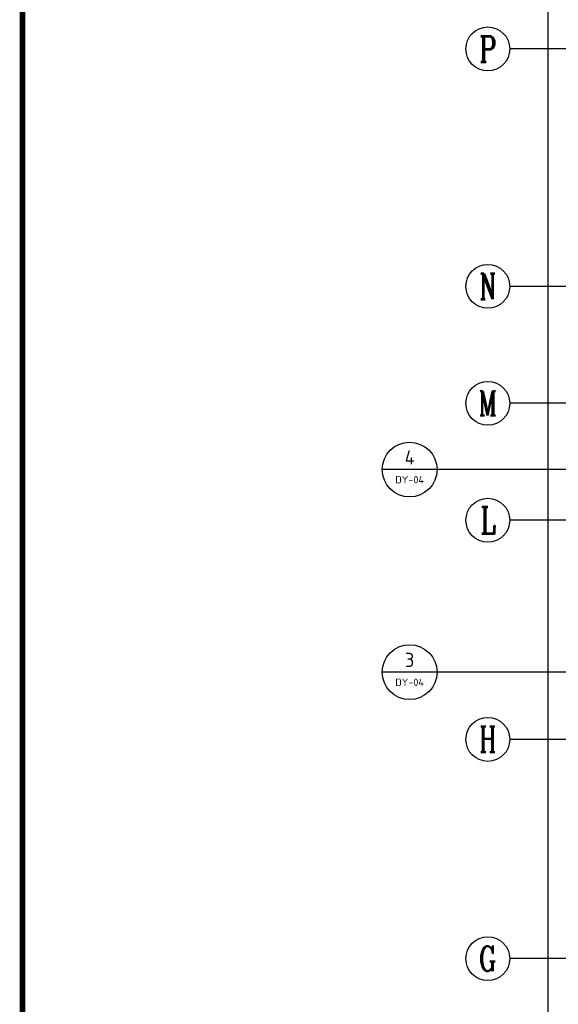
# Model space of a CAD drawing. Extents: x 1779708 to 7299578, y -1121471 to 88434.
# Tile 98 of 256: x 4301660 to 4316395, y -1035993 to -1009043. Entities that reach past the tile are written whole.
import ezdxf
from ezdxf.enums import TextEntityAlignment as Align

# ---------------------------------------------------------------- set-up
doc = ezdxf.new("R2010")
doc.units = 0
doc.header["$LTSCALE"] = 1000
doc.header["$MEASUREMENT"] = 0
doc.layers.get('0').update_dxf_attribs({"linetype": 'CONTINUOUS'})
doc.layers.get('Defpoints').update_dxf_attribs({"linetype": 'CONTINUOUS'})
for name, color, linetype in [('AXIS', 3, 'CONTINUOUS'), ('AXIS_TEXT', 7, 'CONTINUOUS'), ('DIM_IDEN', 3, 'CONTINUOUS'), ('PUB_TEXT', 7, 'CONTINUOUS'), ('PUB_TITLE', 4, 'CONTINUOUS'), ('修改', 6, 'CONTINUOUS'), ('室外构件', 4, 'CONTINUOUS')]:
    doc.layers.add(name, color=color, linetype=linetype)
doc.styles.add('_TCH_AXIS', font='COMPLEX', dxfattribs={"bigfont": 'GBCBIG'})
doc.styles.add('_TCH_DIM_T3', font='SIMPLEX.shx', dxfattribs={"width": 0.494118, "bigfont": 'GBCBIG.shx'})
doc.styles.add('COMPLEX', font='COMPLEX')
doc.styles.get("Standard").update_dxf_attribs({"font": 'GBENOR', "bigfont": 'GBCBIG'})
doc.dimstyles.new('_TCH_ARCH&&150', dxfattribs={"dimtxt": 446.25, "dimasz": 150, "dimexe": 375, "dimexo": 450, "dimgap": 189.375, "dimtad": 1, "dimdec": 0, "dimzin": 0, "dimdsep": 46, "dimtxsty": '_TCH_DIM_T3', "dimblk": 'ARCHTICK', "dimcen": 0.09, "dimdle": 225, "dimclrt": 7, "dimazin": 2, "dimtfac": 1, "dimtdec": 0, "dimtix": 1, "dimtmove": 2, "dimatfit": 3, "dimfxl": 250, "dimtolj": 1, "dimtzin": 0, "dimarcsym": 0})

# ---------------------------------------------------------------- blocks, each defined once
blk = doc.blocks.new('_AXISO')
blk.add_circle((0, 0), 0.5)
at = {"layer": 'AXIS_TEXT', "style": 'COMPLEX', "width": 1.041667}
blk.add_attdef('A', text='', height=0.56, dxfattribs=at).set_placement((-0.25, -0.28), (0.25, -0.28), align=Align.FIT)
blk = doc.blocks.new('_ArchTick')
at = {"color": 0, "linetype": 'ByBlock', "const_width": 0.4}
blk.add_lwpolyline([(-0.5, -0.5), (0.5, 0.5)], dxfattribs=at)
blk = doc.blocks.new('*D6838')
at = {"layer": 'AXIS', "color": 0, "lineweight": -2, "transparency": 16777216}
for p, q in [((2250, 8975), (2250, 147425)), ((6750, 147200), (1875, 147200)), ((6750, 9200), (1875, 9200))]:
    blk.add_line(p, q, dxfattribs=at)
at = {"layer": 'Defpoints', "color": 0, "transparency": 16777216}
for p in [(2250, 147200), (7200, 147200), (7200, 9200)]:
    blk.add_point(p, dxfattribs=at)
at = {"layer": 'AXIS', "color": 0, "lineweight": -2, "transparency": 16777216, "xscale": 150, "yscale": 150, "zscale": 150}
for p, rotation in [((2250, 147200), 90), ((2250, 9200), 270)]:
    blk.add_blockref('_ArchTick', p, dxfattribs=dict(at, rotation=rotation))
at = {"layer": 'AXIS', "color": 7, "transparency": 16777216, "insert": (1838, 78200), "char_height": 446.2, "attachment_point": 5, "rotation": 90, "style": '_TCH_DIM_T3'}
blk.add_mtext('\\A1;138000', dxfattribs=at)
blk = doc.blocks.new('A$C36B43F05')
at = {"layer": 'PUB_TITLE', "const_width": 150}
blk.add_lwpolyline([(1500, 1500), (124650, 1500), (124650, 174600), (1500, 174600)], close=True, dxfattribs=at)
blk = doc.blocks.new('A$C159220C3')
at = {"layer": 'AXIS'}
for p, q in [((7200, 60200), (1200, 60200)), ((7200, 53700), (1200, 53700)), ((7200, 50500), (1200, 50500)), ((7200, 47300), (1200, 47300)), ((7200, 41300), (1200, 41300)), ((7200, 35300), (1200, 35300))]:
    blk.add_line(p, q, dxfattribs=at)
ref = blk.add_blockref('_AXISO', (600, 60200), dxfattribs=dict(at, xscale=1200, yscale=1200, zscale=1200))
ref.add_attrib('A', 'P', dxfattribs={"layer": 'AXIS_TEXT', "height": 698.9, "style": '_TCH_AXIS', "width": 0.823529}).set_placement((367, 59850.5), (833, 59850.5), align=Align.FIT)
ref = blk.add_blockref('_AXISO', (600, 53700), dxfattribs=dict(at, xscale=1200, yscale=1200, zscale=1200))
ref.add_attrib('A', 'N', dxfattribs={"layer": 'AXIS_TEXT', "height": 698.9, "style": '_TCH_AXIS', "width": 0.736842}).set_placement((367, 53350.5), (833, 53350.5), align=Align.FIT)
ref = blk.add_blockref('_AXISO', (600, 50500), dxfattribs=dict(at, xscale=1200, yscale=1200, zscale=1200))
ref.add_attrib('A', 'M', dxfattribs={"layer": 'AXIS_TEXT', "height": 668.2, "style": '_TCH_AXIS', "width": 0.761905}).set_placement((345.5, 50165.9), (854.5, 50165.9), align=Align.FIT)
ref = blk.add_blockref('_AXISO', (600, 47300), dxfattribs=dict(at, xscale=1200, yscale=1200, zscale=1200))
ref.add_attrib('A', 'L', dxfattribs={"layer": 'AXIS_TEXT', "height": 729.3, "style": '_TCH_AXIS', "width": 0.8}).set_placement((391.6, 46935.3), (808.4, 46935.3), align=Align.FIT)
ref = blk.add_blockref('_AXISO', (600, 41300), dxfattribs=dict(at, xscale=1200, yscale=1200, zscale=1200))
ref.add_attrib('A', 'H', dxfattribs={"layer": 'AXIS_TEXT', "height": 698.9, "style": '_TCH_AXIS', "width": 0.7}).set_placement((367, 40950.5), (833, 40950.5), align=Align.FIT)
ref = blk.add_blockref('_AXISO', (600, 35300), dxfattribs=dict(at, xscale=1200, yscale=1200, zscale=1200))
ref.add_attrib('A', 'G', dxfattribs={"layer": 'AXIS_TEXT', "height": 683.5, "style": '_TCH_AXIS', "width": 0.833333}).set_placement((355.9, 34958.2), (844.1, 34958.2), align=Align.FIT)
dim = blk.add_aligned_dim(p1=(7200, 9200), p2=(7200, 147200), distance=4950, dimstyle='_TCH_ARCH&&150', dxfattribs=at)
dim.commit()
dim.dimension.update_dxf_attribs({"geometry": '*D6838', "text_midpoint": (1837.5, 78200)})

msp = doc.modelspace()

# ---------------------------------------------------------------- linework, layer by layer
at = {"layer": 'DIM_IDEN'}
for p, q in [((4313078.4, -1021357.3), (4311578.4, -1021357.3)), ((4314616.7, -1021357.3), (4313078.4, -1021357.3)), ((4323982.7, -1021357.3), (4314616.7, -1021357.3)), ((4313078.4, -1026902.1), (4311578.4, -1026902.1)), ((4314616.7, -1026902.1), (4313078.4, -1026902.1)), ((4323982.7, -1026902.1), (4314616.7, -1026902.1))]:
    msp.add_line(p, q, dxfattribs=at)
for centre in [(4312328.4, -1021357.3), (4312328.4, -1026902.1)]:
    msp.add_circle(centre, 750, dxfattribs=at)

# ---------------------------------------------------------------- block references
at = {"layer": '修改'}
msp.add_blockref('A$C36B43F05', (4300234.8, -1084792.1), dxfattribs=at)
at = {"layer": '室外构件'}
msp.add_blockref('A$C159220C3', (4313867.1, -1070043.3), dxfattribs=at)

# ---------------------------------------------------------------- texts
at = {"layer": 'PUB_TEXT', "color": 7}
msp.add_text('4', height=390.3, dxfattribs=at).set_placement((4312193.4, -1021218.3), (4312463.3, -1021218.3), align=Align.FIT)
for s, height, width, p, p2 in [('DY-04', 201.87, 1.024656, (4311937, -1021734.3), (4312719.7, -1021734.3)), ('3', 392.8, 0.978638, (4312202.5, -1026763.5), (4312454.2, -1026763.5)), ('DY-04', 201.87, 1.024656, (4311937, -1027279.2), (4312719.7, -1027279.2))]:
    msp.add_text(s, height=height, dxfattribs=dict(at, width=width)).set_placement(p, p2, align=Align.FIT)

doc.saveas('drawing.dxf')
